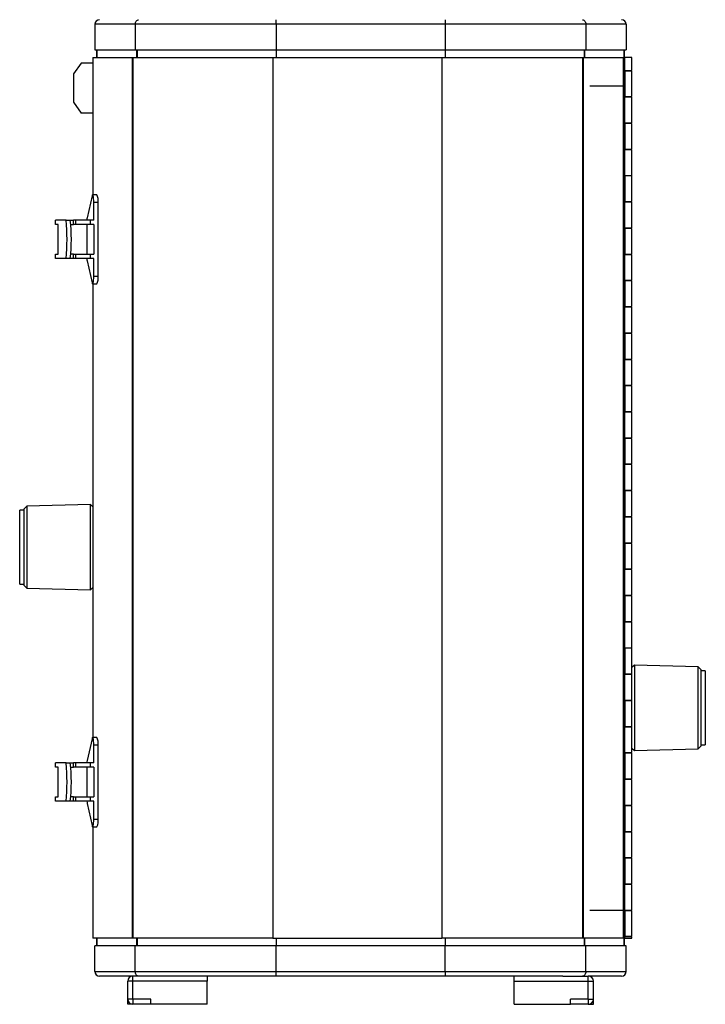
# Model space of a CAD drawing. Header units: millimetres. Extents: x 67 to 1149, y -763 to 433.
# Tile 1 of 15: x 121 to 389, y -763 to -378. Entities that reach past the tile are written whole.
import ezdxf

# ---------------------------------------------------------------- set-up
doc = ezdxf.new("R2010")
doc.units = ezdxf.units.MM

msp = doc.modelspace()

# ---------------------------------------------------------------- linework, layer by layer
at = {"color": 7, "linetype": 'Continuous', "lineweight": 25}
for p, q in [((166.33, -379.85), (150.55, -379.85)), ((150.55, -379.85), (150.55, -389.85)), ((221.35, -379.85), (166.33, -379.85)), ((166.33, -379.85), (166.33, -389.85)), ((221.35, -379.85), (221.35, -378.05)), ((221.35, -379.85), (221.35, -389.85)), ((287.35, -379.85), (221.35, -379.85)), ((287.35, -378.05), (287.35, -379.85)), ((342.37, -379.85), (287.35, -379.85)), ((287.35, -379.85), (287.35, -389.85)), ((342.37, -379.85), (342.37, -389.85)), ((358.15, -379.85), (342.37, -379.85)), ((358.15, -379.85), (358.15, -389.85)), ((150.55, -389.85), (166.33, -389.85)), ((151.35, -392.85), (151.35, -389.85)), ((151.36, -389.85), (151.36, -392.85)), ((166.33, -389.85), (221.35, -389.85)), ((166.84, -389.85), (166.84, -392.85)), ((167.03, -389.85), (167.03, -392.85)), ((221.35, -389.85), (287.35, -389.85)), ((221.35, -389.85), (221.35, -392.85)), ((287.35, -389.85), (342.37, -389.85)), ((287.35, -389.85), (287.35, -392.85)), ((341.67, -389.85), (341.67, -392.85)), ((341.86, -389.85), (341.86, -392.85)), ((342.37, -389.85), (358.15, -389.85)), ((357.34, -389.85), (357.34, -392.85)), ((357.35, -392.85), (357.35, -389.85)), ((145.16, -395.02), (142.12, -399.26)), ((149.74, -395.02), (145.16, -395.02)), ((149.74, -392.85), (149.74, -446.41)), ((149.74, -392.85), (165.07, -392.85)), ((165.07, -392.85), (165.07, -736.85)), ((165.07, -392.85), (165.32, -392.85)), ((165.32, -392.85), (165.32, -736.85)), ((165.32, -392.85), (220.08, -392.85)), ((220.08, -392.85), (220.08, -736.85)), ((220.08, -392.85), (286.08, -392.85)), ((286.08, -392.85), (286.08, -736.85)), ((286.08, -392.85), (341.04, -392.85)), ((341.04, -392.85), (341.04, -736.85)), ((341.04, -392.85), (341.3, -392.85)), ((341.3, -392.85), (341.3, -736.85)), ((341.3, -392.85), (356.9, -392.85)), ((356.9, -392.85), (357.2, -392.85)), ((356.9, -392.85), (356.9, -736.85)), ((357.2, -392.85), (357.2, -736.85)), ((357.2, -392.85), (357.58, -392.85)), ((357.58, -398.1), (357.58, -392.85)), ((360.35, -392.85), (357.58, -392.85)), ((360.35, -397.85), (360.35, -392.85)), ((142.12, -399.26), (142.12, -410.28)), ((357.58, -397.85), (360.35, -397.85)), ((357.62, -398.1), (357.58, -398.1)), ((357.62, -398.1), (357.62, -408.1)), ((360.35, -398.1), (357.62, -398.1)), ((357.65, -397.85), (357.65, -398.1)), ((360.35, -408.1), (360.35, -398.1)), ((343.94, -403.85), (356.9, -403.85)), ((142.12, -410.28), (145.16, -414.52)), ((357.58, -408.1), (357.62, -408.1)), ((357.58, -418.6), (357.58, -408.1)), ((360.35, -408.35), (357.58, -408.35)), ((357.62, -408.1), (360.35, -408.1)), ((357.65, -408.1), (357.65, -408.35)), ((360.35, -418.35), (360.35, -408.35)), ((149.74, -414.52), (145.16, -414.52)), ((357.58, -418.35), (360.35, -418.35)), ((357.62, -418.6), (357.58, -418.6)), ((357.62, -418.6), (357.62, -428.6)), ((360.35, -418.6), (357.62, -418.6)), ((357.65, -418.35), (357.65, -418.6)), ((360.35, -428.6), (360.35, -418.6)), ((357.58, -428.6), (357.62, -428.6)), ((357.58, -439.1), (357.58, -428.6)), ((360.35, -428.85), (357.58, -428.85)), ((357.62, -428.6), (360.35, -428.6)), ((357.65, -428.6), (357.65, -428.85)), ((360.35, -438.85), (360.35, -428.85)), ((357.58, -438.85), (360.35, -438.85)), ((357.62, -439.1), (357.58, -439.1)), ((357.62, -439.1), (357.62, -449.1)), ((360.35, -439.1), (357.62, -439.1)), ((357.65, -438.85), (357.65, -439.1)), ((360.35, -449.1), (360.35, -439.1)), ((149.43, -446.91), (147.53, -455.46)), ((151.35, -446.41), (149.67, -446.41)), ((150.11, -456.35), (150.11, -449.41)), ((151.79, -449.41), (150.11, -449.41)), ((151.79, -478.28), (151.79, -449.41)), ((357.58, -449.1), (357.62, -449.1)), ((357.58, -459.6), (357.58, -449.1)), ((360.35, -449.35), (357.58, -449.35)), ((357.62, -449.1), (360.35, -449.1)), ((357.65, -449.1), (357.65, -449.35)), ((360.35, -459.35), (360.35, -449.35)), ((135.16, -458.05), (135.16, -456.35)), ((139.25, -456.35), (135.16, -456.35)), ((139.25, -456.35), (140.93, -456.35)), ((140.93, -456.35), (142.22, -456.35)), ((142.22, -458.05), (142.22, -456.35)), ((143.07, -456.35), (142.22, -456.35)), ((148.82, -456.35), (142.84, -456.35)), ((143.07, -458.05), (143.07, -456.35)), ((148.82, -458.05), (148.82, -456.35)), ((150.11, -456.35), (148.82, -456.35)), ((136.19, -458.05), (135.16, -458.05)), ((136.19, -469.65), (136.19, -458.05)), ((141.11, -458.05), (142.22, -458.05)), ((143.07, -458.05), (142.22, -458.05)), ((148.82, -458.05), (142.84, -458.05)), ((147.33, -458.05), (147.33, -469.65)), ((150.11, -458.05), (148.82, -458.05)), ((150.11, -458.05), (150.11, -469.65)), ((357.58, -459.35), (360.35, -459.35)), ((357.62, -459.6), (357.58, -459.6)), ((357.62, -459.6), (357.62, -469.6)), ((360.35, -459.6), (357.62, -459.6)), ((357.65, -459.35), (357.65, -459.6)), ((360.35, -469.6), (360.35, -459.6)), ((135.16, -471.35), (135.16, -469.65)), ((135.16, -469.65), (136.19, -469.65)), ((139.25, -471.35), (135.16, -471.35)), ((140.93, -471.35), (139.25, -471.35)), ((142.22, -471.35), (140.93, -471.35)), ((142.22, -469.65), (141.11, -469.65)), ((142.22, -471.35), (142.22, -469.65)), ((142.22, -469.65), (143.07, -469.65)), ((143.07, -471.35), (142.22, -471.35)), ((142.84, -469.65), (148.82, -469.65)), ((148.82, -471.35), (142.84, -471.35)), ((143.07, -471.35), (143.07, -469.65)), ((147.53, -472.24), (149.43, -480.79)), ((148.82, -471.35), (148.82, -469.65)), ((148.82, -469.65), (150.11, -469.65)), ((150.11, -471.35), (148.82, -471.35)), ((150.11, -478.28), (150.11, -471.35)), ((357.58, -469.6), (357.62, -469.6)), ((357.58, -480.1), (357.58, -469.6)), ((360.35, -469.85), (357.58, -469.85)), ((357.62, -469.6), (360.35, -469.6)), ((357.65, -469.6), (357.65, -469.85)), ((360.35, -479.85), (360.35, -469.85)), ((150.11, -478.28), (151.79, -478.28)), ((357.58, -479.85), (360.35, -479.85)), ((357.62, -480.1), (357.58, -480.1)), ((357.62, -480.1), (357.62, -490.1)), ((360.35, -480.1), (357.62, -480.1)), ((357.65, -479.85), (357.65, -480.1)), ((360.35, -490.1), (360.35, -480.1)), ((149.67, -481.28), (151.35, -481.28)), ((149.74, -481.28), (149.74, -658.41)), ((357.58, -490.1), (357.62, -490.1)), ((357.58, -500.6), (357.58, -490.1)), ((360.35, -490.35), (357.58, -490.35)), ((357.62, -490.1), (360.35, -490.1)), ((357.65, -490.1), (357.65, -490.35)), ((360.35, -500.35), (360.35, -490.35)), ((357.58, -500.35), (360.35, -500.35)), ((357.62, -500.6), (357.58, -500.6)), ((357.62, -500.6), (357.62, -510.6)), ((360.35, -500.6), (357.62, -500.6)), ((357.65, -500.35), (357.65, -500.6)), ((360.35, -510.6), (360.35, -500.6)), ((357.58, -510.6), (357.62, -510.6)), ((357.58, -521.1), (357.58, -510.6)), ((360.35, -510.85), (357.58, -510.85)), ((357.62, -510.6), (360.35, -510.6)), ((357.65, -510.6), (357.65, -510.85)), ((360.35, -520.85), (360.35, -510.85)), ((357.58, -520.85), (360.35, -520.85)), ((357.62, -521.1), (357.58, -521.1)), ((357.62, -521.1), (357.62, -531.1)), ((360.35, -521.1), (357.62, -521.1)), ((357.65, -520.85), (357.65, -521.1)), ((360.35, -531.1), (360.35, -521.1)), ((357.58, -531.1), (357.62, -531.1)), ((357.58, -541.6), (357.58, -531.1)), ((360.35, -531.35), (357.58, -531.35)), ((357.62, -531.1), (360.35, -531.1)), ((357.65, -531.1), (357.65, -531.35)), ((360.35, -541.35), (360.35, -531.35)), ((357.58, -541.35), (360.35, -541.35)), ((357.62, -541.6), (357.58, -541.6)), ((357.62, -541.6), (357.62, -551.6)), ((360.35, -541.6), (357.62, -541.6)), ((357.65, -541.35), (357.65, -541.6)), ((360.35, -551.6), (360.35, -541.6)), ((357.58, -551.6), (357.62, -551.6)), ((357.58, -562.1), (357.58, -551.6)), ((360.35, -551.85), (357.58, -551.85)), ((357.62, -551.6), (360.35, -551.6)), ((357.65, -551.6), (357.65, -551.85)), ((360.35, -561.85), (360.35, -551.85)), ((357.58, -561.85), (360.35, -561.85)), ((357.62, -562.1), (357.58, -562.1)), ((357.62, -562.1), (357.62, -572.1)), ((360.35, -562.1), (357.62, -562.1)), ((357.65, -561.85), (357.65, -562.1)), ((360.35, -572.1), (360.35, -562.1)), ((123.88, -568.06), (122.85, -569.08)), ((122.85, -599.08), (122.85, -569.08)), ((148.88, -567.4), (123.88, -568.06)), ((123.88, -568.06), (123.88, -600.11)), ((149.74, -568.27), (148.88, -567.4)), ((148.88, -600.77), (148.88, -567.4)), ((122.85, -569.58), (121.15, -569.58)), ((121.15, -598.58), (121.15, -569.58)), ((357.58, -572.1), (357.62, -572.1)), ((357.58, -582.6), (357.58, -572.1)), ((360.35, -572.35), (357.58, -572.35)), ((357.62, -572.1), (360.35, -572.1)), ((357.65, -572.1), (357.65, -572.35)), ((360.35, -582.35), (360.35, -572.35)), ((357.58, -582.35), (360.35, -582.35)), ((357.62, -582.6), (357.58, -582.6)), ((357.62, -582.6), (357.62, -592.6)), ((360.35, -582.6), (357.62, -582.6)), ((357.65, -582.35), (357.65, -582.6)), ((360.35, -592.6), (360.35, -582.6)), ((357.58, -592.6), (357.62, -592.6)), ((357.58, -603.1), (357.58, -592.6)), ((360.35, -592.85), (357.58, -592.85)), ((357.62, -592.6), (360.35, -592.6)), ((357.65, -592.6), (357.65, -592.85)), ((360.35, -602.85), (360.35, -592.85)), ((121.15, -598.58), (122.85, -598.58)), ((122.85, -599.08), (123.88, -600.11)), ((148.88, -600.77), (149.74, -599.9)), ((123.88, -600.11), (148.88, -600.77)), ((357.58, -602.85), (360.35, -602.85)), ((357.62, -603.1), (357.58, -603.1)), ((357.62, -603.1), (357.62, -613.1)), ((360.35, -603.1), (357.62, -603.1)), ((357.65, -602.85), (357.65, -603.1)), ((360.35, -613.1), (360.35, -603.1)), ((357.58, -613.1), (357.62, -613.1)), ((357.58, -623.6), (357.58, -613.1)), ((360.35, -613.35), (357.58, -613.35)), ((357.62, -613.1), (360.35, -613.1)), ((357.65, -613.1), (357.65, -613.35)), ((360.35, -623.35), (360.35, -613.35)), ((357.58, -623.35), (360.35, -623.35)), ((357.62, -623.6), (357.58, -623.6)), ((357.62, -623.6), (357.62, -633.6)), ((360.35, -623.6), (357.62, -623.6)), ((357.65, -623.35), (357.65, -623.6)), ((360.35, -633.6), (360.35, -623.6)), ((361.34, -630.15), (360.36, -631.12)), ((386.33, -630.8), (361.34, -630.15)), ((361.34, -630.15), (361.34, -642.5)), ((357.58, -633.6), (357.62, -633.6)), ((357.58, -644.1), (357.58, -633.6)), ((360.35, -633.85), (357.58, -633.85)), ((357.62, -633.6), (360.35, -633.6)), ((357.65, -633.6), (357.65, -633.85)), ((360.35, -643.85), (360.35, -633.85)), ((360.36, -662.54), (360.36, -631.12)), ((387.36, -631.83), (386.33, -630.8)), ((386.33, -662.86), (386.33, -630.8)), ((387.36, -631.83), (387.36, -661.83)), ((389.06, -632.33), (387.36, -632.33)), ((389.06, -632.33), (389.06, -643.07)), ((357.58, -643.85), (360.35, -643.85)), ((357.62, -644.1), (357.58, -644.1)), ((357.62, -644.1), (357.62, -654.1)), ((360.35, -644.1), (357.62, -644.1)), ((357.65, -643.85), (357.65, -644.1)), ((358.36, -644.1), (358.36, -643.85)), ((360.36, -643.83), (360.35, -643.83)), ((360.35, -654.1), (360.35, -644.1)), ((361.34, -642.5), (361.34, -663.51)), ((389.06, -643.07), (389.06, -661.33)), ((360.35, -649.83), (360.36, -649.83)), ((357.58, -654.1), (357.62, -654.1)), ((357.58, -664.6), (357.58, -654.1)), ((360.35, -654.35), (357.58, -654.35)), ((357.62, -654.1), (360.35, -654.1)), ((357.65, -654.1), (357.65, -654.35)), ((360.35, -664.35), (360.35, -654.35)), ((149.43, -658.91), (147.53, -667.46)), ((151.35, -658.41), (149.67, -658.41)), ((150.11, -668.35), (150.11, -661.41)), ((151.79, -661.41), (150.11, -661.41)), ((151.79, -690.28), (151.79, -661.41)), ((387.36, -661.33), (389.06, -661.33)), ((357.58, -664.35), (360.35, -664.35)), ((357.62, -664.6), (357.58, -664.6)), ((357.62, -664.6), (357.62, -674.6)), ((360.35, -664.6), (357.62, -664.6)), ((357.65, -664.35), (357.65, -664.6)), ((360.35, -674.6), (360.35, -664.6)), ((360.36, -662.54), (361.34, -663.51)), ((361.34, -663.51), (386.33, -662.86)), ((386.33, -662.86), (387.36, -661.83)), ((135.16, -670.05), (135.16, -668.35)), ((139.25, -668.35), (135.16, -668.35)), ((139.25, -668.35), (140.93, -668.35)), ((140.93, -668.35), (142.22, -668.35)), ((142.22, -670.05), (142.22, -668.35)), ((143.07, -668.35), (142.22, -668.35)), ((148.82, -668.35), (142.84, -668.35)), ((143.07, -670.05), (143.07, -668.35)), ((148.82, -670.05), (148.82, -668.35)), ((150.11, -668.35), (148.82, -668.35)), ((136.19, -670.05), (135.16, -670.05)), ((136.19, -681.65), (136.19, -670.05)), ((141.11, -670.05), (142.22, -670.05)), ((143.07, -670.05), (142.22, -670.05)), ((148.82, -670.05), (142.84, -670.05)), ((147.33, -670.05), (147.33, -681.65)), ((150.11, -670.05), (148.82, -670.05)), ((150.11, -670.05), (150.11, -681.65)), ((357.58, -674.6), (357.62, -674.6)), ((357.58, -685.1), (357.58, -674.6)), ((360.35, -674.85), (357.58, -674.85)), ((357.62, -674.6), (360.35, -674.6)), ((357.65, -674.6), (357.65, -674.85)), ((360.35, -684.85), (360.35, -674.85)), ((135.16, -683.35), (135.16, -681.65)), ((135.16, -681.65), (136.19, -681.65)), ((139.25, -683.35), (135.16, -683.35)), ((140.93, -683.35), (139.25, -683.35)), ((142.22, -683.35), (140.93, -683.35)), ((142.22, -681.65), (141.11, -681.65)), ((142.22, -683.35), (142.22, -681.65)), ((142.22, -681.65), (143.07, -681.65)), ((143.07, -683.35), (142.22, -683.35)), ((142.84, -681.65), (148.82, -681.65)), ((148.82, -683.35), (142.84, -683.35)), ((143.07, -683.35), (143.07, -681.65)), ((147.53, -684.24), (149.43, -692.79)), ((148.82, -683.35), (148.82, -681.65)), ((148.82, -681.65), (150.11, -681.65)), ((150.11, -683.35), (148.82, -683.35)), ((150.11, -690.28), (150.11, -683.35)), ((357.58, -684.85), (360.35, -684.85)), ((357.62, -685.1), (357.58, -685.1)), ((357.62, -685.1), (357.62, -695.1)), ((360.35, -685.1), (357.62, -685.1)), ((357.65, -684.85), (357.65, -685.1)), ((360.35, -695.1), (360.35, -685.1)), ((150.11, -690.28), (151.79, -690.28)), ((149.67, -693.28), (151.35, -693.28)), ((149.74, -693.28), (149.74, -736.85)), ((357.58, -695.1), (357.62, -695.1)), ((357.58, -705.6), (357.58, -695.1)), ((360.35, -695.35), (357.58, -695.35)), ((357.62, -695.1), (360.35, -695.1)), ((357.65, -695.1), (357.65, -695.35)), ((360.35, -705.35), (360.35, -695.35)), ((357.58, -705.35), (360.35, -705.35)), ((357.62, -705.6), (357.58, -705.6)), ((357.62, -705.6), (357.62, -715.6)), ((360.35, -705.6), (357.62, -705.6)), ((357.65, -705.35), (357.65, -705.6)), ((360.35, -715.6), (360.35, -705.6)), ((357.58, -715.6), (357.62, -715.6)), ((357.58, -726.1), (357.58, -715.6)), ((360.35, -715.85), (357.58, -715.85)), ((357.62, -715.6), (360.35, -715.6)), ((357.65, -715.6), (357.65, -715.85)), ((360.35, -725.85), (360.35, -715.85)), ((343.94, -725.85), (356.9, -725.85)), ((357.58, -725.85), (360.35, -725.85)), ((357.62, -726.1), (357.58, -726.1)), ((357.62, -726.1), (357.62, -736.1)), ((360.35, -726.1), (357.62, -726.1)), ((357.65, -725.85), (357.65, -726.1)), ((360.35, -736.1), (360.35, -726.1)), ((165.07, -736.85), (149.74, -736.85)), ((151.35, -739.85), (151.35, -736.85)), ((151.36, -736.85), (151.36, -739.85)), ((165.32, -736.85), (165.07, -736.85)), ((220.08, -736.85), (165.32, -736.85)), ((166.84, -736.85), (166.84, -739.85)), ((167.03, -736.85), (167.03, -739.85)), ((220.08, -736.85), (286.08, -736.85)), ((221.35, -736.85), (221.35, -739.85)), ((341.04, -736.85), (286.08, -736.85)), ((287.35, -736.85), (287.35, -739.85)), ((341.3, -736.85), (341.04, -736.85)), ((356.9, -736.85), (341.3, -736.85)), ((341.67, -736.85), (341.67, -739.85)), ((341.86, -736.85), (341.86, -739.85)), ((357.2, -736.85), (356.9, -736.85)), ((357.2, -736.85), (357.58, -736.85)), ((357.34, -736.85), (357.34, -739.85)), ((357.35, -739.85), (357.35, -736.85)), ((357.58, -736.1), (357.62, -736.1)), ((357.58, -736.85), (357.58, -736.1)), ((360.35, -736.35), (357.58, -736.35)), ((357.58, -736.85), (360.35, -736.85)), ((357.62, -736.1), (360.35, -736.1)), ((357.65, -736.1), (357.65, -736.35)), ((360.35, -736.85), (360.35, -736.35)), ((150.55, -749.85), (150.55, -739.85)), ((166.33, -739.85), (150.55, -739.85)), ((166.33, -749.85), (166.33, -739.85)), ((221.35, -739.85), (166.33, -739.85)), ((221.35, -749.85), (221.35, -739.85)), ((287.35, -739.85), (221.35, -739.85)), ((287.35, -749.85), (287.35, -739.85)), ((342.37, -739.85), (287.35, -739.85)), ((342.37, -749.85), (342.37, -739.85)), ((358.15, -739.85), (342.37, -739.85)), ((358.15, -749.85), (358.15, -739.85)), ((150.55, -749.85), (166.33, -749.85)), ((166.33, -749.85), (221.35, -749.85)), ((221.35, -751.65), (221.35, -749.85)), ((221.35, -749.85), (287.35, -749.85)), ((287.35, -749.85), (342.37, -749.85)), ((287.35, -749.85), (287.35, -751.65)), ((342.37, -749.85), (358.15, -749.85)), ((165.35, -751.65), (152.35, -751.65)), ((165.35, -753.65), (163.35, -753.65)), ((163.35, -760.65), (163.35, -753.65)), ((165.35, -753.65), (165.35, -751.65)), ((175.26, -751.65), (165.35, -751.65)), ((165.35, -760.65), (165.35, -753.65)), ((194.35, -753.65), (165.35, -753.65)), ((194.35, -753.65), (165.35, -753.65)), ((165.35, -753.65), (165.35, -753.65)), ((165.35, -753.65), (165.35, -753.65)), ((221.35, -751.65), (175.26, -751.65)), ((194.35, -751.65), (194.35, -753.65)), ((194.35, -753.65), (194.35, -753.65)), ((194.35, -762.65), (194.35, -753.65)), ((287.35, -751.65), (221.35, -751.65)), ((333.44, -751.65), (287.35, -751.65)), ((314.35, -753.65), (314.35, -751.65)), ((314.35, -753.65), (343.35, -753.65)), ((314.35, -753.65), (343.35, -753.65)), ((314.35, -753.65), (314.35, -753.65)), ((314.35, -762.65), (314.35, -753.65)), ((333.44, -751.65), (343.35, -751.65)), ((343.35, -753.65), (343.35, -751.65)), ((356.35, -751.65), (343.35, -751.65)), ((343.35, -753.65), (345.35, -753.65)), ((343.35, -760.65), (343.35, -753.65)), ((343.35, -753.65), (343.35, -753.65)), ((343.35, -753.65), (343.35, -753.65)), ((345.35, -760.65), (345.35, -753.65)), ((165.35, -760.65), (163.35, -760.65)), ((163.35, -762.65), (163.35, -760.65)), ((172.35, -760.65), (165.35, -760.65)), ((165.35, -760.65), (165.35, -762.65)), ((172.35, -762.65), (172.35, -760.65)), ((336.35, -762.65), (336.35, -760.65)), ((343.35, -760.65), (336.35, -760.65)), ((343.35, -760.65), (345.35, -760.65)), ((343.35, -760.65), (343.35, -762.65)), ((345.35, -762.65), (345.35, -760.65)), ((165.35, -762.65), (163.35, -762.65)), ((172.35, -762.65), (165.35, -762.65)), ((194.35, -762.65), (172.35, -762.65)), ((314.35, -762.65), (336.35, -762.65)), ((343.35, -762.65), (336.35, -762.65)), ((343.35, -762.65), (345.35, -762.65))]:
    msp.add_line(p, q, dxfattribs=at)
at = {"color": 7, "linetype": 'Continuous', "lineweight": 25, "flags": 128}
for points in [[(150.11, -449.41), (150.09, -448.62), (150.04, -447.88), (149.97, -447.25), (149.88, -446.77), (149.77, -446.49), (149.65, -446.42), (149.53, -446.56), (149.43, -446.91)], [(149.43, -480.79), (149.53, -481.14), (149.65, -481.28), (149.77, -481.21), (149.88, -480.92), (149.97, -480.45), (150.04, -479.82), (150.09, -479.08), (150.11, -478.28)], [(150.11, -661.41), (150.09, -660.62), (150.04, -659.88), (149.97, -659.25), (149.88, -658.77), (149.77, -658.49), (149.65, -658.42), (149.53, -658.56), (149.43, -658.91)], [(149.43, -692.79), (149.53, -693.14), (149.65, -693.28), (149.77, -693.21), (149.88, -692.92), (149.97, -692.45), (150.04, -691.82), (150.09, -691.08), (150.11, -690.28)]]:
    msp.add_lwpolyline(points, dxfattribs=at)
at = {"color": 7, "linetype": 'Continuous', "lineweight": 25}
for centre, radius, start, end in [((152.35, -379.85), 1.8, 90, 180), ((356.35, -379.85), 1.8, 0, 90), ((146.47, -448.66), 5.37, 351.9294, 24.695), ((70.12, -463.85), 69.54, 353.8084, 6.1916), ((71.8, -463.85), 69.54, 353.8085, 6.1915), ((154.85, -456.97), 7.48, 168.3461, 175.2337), ((154.85, -470.73), 7.48, 184.7663, 191.6539), ((146.47, -479.04), 5.37, 335.305, 8.0706), ((146.47, -660.66), 5.37, 351.93, 24.6942), ((70.12, -675.85), 69.54, 353.8084, 6.1916), ((71.8, -675.85), 69.54, 353.8085, 6.1915), ((154.85, -668.97), 7.48, 168.3463, 175.2341), ((154.85, -682.73), 7.47, 184.7658, 191.6549), ((146.47, -691.04), 5.38, 335.3063, 8.0695), ((152.35, -749.85), 1.8, 180, 270), ((356.35, -749.85), 1.8, 270, 0), ((165.35, -753.65), 2, 90, 180), ((165.35, -753.65), 0.001, 90, 180), ((343.35, -753.65), 2, 0, 90), ((343.35, -753.65), 0.001, 0, 90), ((165.35, -760.65), 2, 180, 270), ((165.35, -760.65), 0.001, 180, 270), ((343.35, -760.65), 0.001, 270, 0), ((343.35, -760.65), 2, 270, 360)]:
    msp.add_arc(centre, radius, start, end, dxfattribs=at)
for points, knots in [([(166.33, -379.85), (166.34, -379.73), (166.35, -379.5), (166.45, -379.05), (166.69, -378.55), (167.13, -378.13), (167.47, -378.08), (167.64, -378.05)], [0, 0, 0, 0, 0.123813, 0.247873, 0.496278, 0.747215, 1, 1, 1, 1]), ([(341.06, -378.05), (341.23, -378.08), (341.57, -378.13), (342.01, -378.55), (342.25, -379.05), (342.36, -379.5), (342.37, -379.73), (342.37, -379.85)], [0, 0, 0, 0, 0.252785, 0.503722, 0.752129, 0.876186, 1, 1, 1, 1]), ([(167.64, -751.65), (167.47, -751.63), (167.13, -751.57), (166.69, -751.16), (166.45, -750.66), (166.35, -750.21), (166.34, -749.97), (166.33, -749.85)], [0, 0, 0, 0, 0.2527848, 0.5037214, 0.7521188, 0.8761763, 1, 1, 1, 1]), ([(342.37, -749.85), (342.37, -749.97), (342.36, -750.21), (342.25, -750.66), (342.01, -751.16), (341.57, -751.57), (341.23, -751.63), (341.06, -751.65)], [0, 0, 0, 0, 0.123823, 0.247883, 0.496279, 0.747215, 1, 1, 1, 1])]:
    msp.add_open_spline(points, degree=3, knots=knots, dxfattribs=at)

doc.saveas('drawing.dxf')
